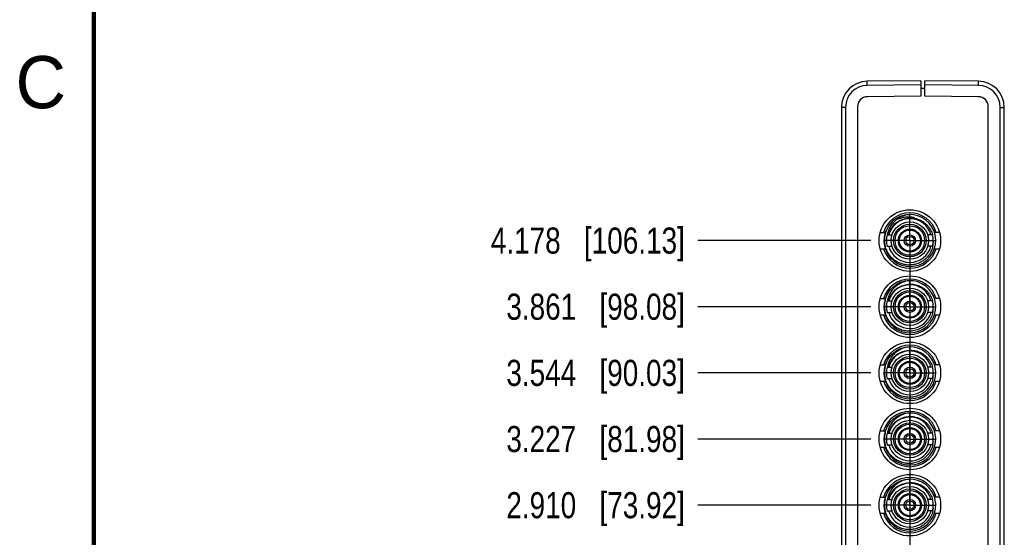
# Model space of a CAD drawing. Header units: inches. Extents: x 0 to 22, y 0 to 17.
# Tile 3 of 23: x 0.1 to 4.9, y 8.6 to 11. Entities that reach past the tile are written whole.
import ezdxf

# ---------------------------------------------------------------- set-up
doc = ezdxf.new("R2010")
doc.units = ezdxf.units.IN
doc.header["$LTSCALE"] = 1.21
doc.header["$MEASUREMENT"] = 0
doc.linetypes.add('CENTER', pattern=[0.6, 0.375, -0.075, 0.075, -0.075])
doc.layers.get('0').update_dxf_attribs({"linetype": 'CONTINUOUS'})
doc.layers.add('02___PRT_ALL_AXES', color=7, linetype='CONTINUOUS')
doc.layers.add('DIMENSIONS', color=7, linetype='CONTINUOUS')
doc.styles.get("Standard").update_dxf_attribs({"font": 'txt', "width": 0.8})
doc.styles.add('TEXTSTYLE_2', font='txt')
doc.dimstyles.new('DIMSTYLE_2', dxfattribs={"dimtxt": 0.125, "dimasz": 0.18, "dimexe": 0.125, "dimexo": 0.0625, "dimgap": 0.03125, "dimtad": 0, "dimtih": 1, "dimtoh": 1, "dimdec": 3, "dimzin": 4, "dimdsep": 46, "dimtxsty": 'STANDARD', "dimblk": '_FILLED', "dimblk1": '_FILLED', "dimblk2": '_FILLED', "dimcen": 0.09, "dimadec": 0, "dimazin": 0, "dimtp": 0.01, "dimtm": 0.01, "dimtfac": 1, "dimtdec": 3, "dimtofl": 0, "dimtmove": 0, "dimatfit": 3, "dimldrblk": '_FILLED', "dimfxl": 1, "dimtolj": 1, "dimtzin": 4, "dimarcsym": 0})

# ---------------------------------------------------------------- blocks, each defined once
blk = doc.blocks.new('*D12')
at = {"layer": 'DIMENSIONS', "color": 2, "linetype": 'CONTINUOUS'}
blk.add_line((4.4081, 9.9285), (4.4081, 5.0032), dxfattribs=at)
at = {"layer": 'DIMENSIONS', "color": 2, "linetype": 'CONTINUOUS', "insert": (4.3456, 4.9407), "char_height": 0.125, "width": 1.525, "attachment_point": 3, "rotation": 90, "line_spacing_factor": 0.9}
blk.add_mtext('10X .185{\\Ftxt.shx;\\W1.000000;\\H0.125000; }[4.69]', dxfattribs=at)
blk = doc.blocks.new('_FILLED')
at = {"color": 0, "linetype": 'BYBLOCK'}
blk.add_solid([(0, 0), (-1, 0.174), (-1, -0.174)], dxfattribs=at)
blk = doc.blocks.new('*D20')
at = {"layer": 'DIMENSIONS', "color": 2, "linetype": 'CONTINUOUS'}
blk.add_line((4.2205, 8.723), (3.393, 8.723), dxfattribs=at)
at = {"layer": 'DIMENSIONS', "color": 2, "linetype": 'CONTINUOUS', "insert": (3.3305, 8.7855), "char_height": 0.125, "width": 1.325, "attachment_point": 3, "line_spacing_factor": 0.9}
blk.add_mtext('2.910{\\Ftxt.shx;\\W1.000000;\\H0.125000; }[73.92]', dxfattribs=at)
blk = doc.blocks.new('*D21')
at = {"layer": 'DIMENSIONS', "color": 2, "linetype": 'CONTINUOUS'}
blk.add_line((4.2205, 9.04), (3.393, 9.04), dxfattribs=at)
at = {"layer": 'DIMENSIONS', "color": 2, "linetype": 'CONTINUOUS', "insert": (3.3305, 9.1025), "char_height": 0.125, "width": 1.325, "attachment_point": 3, "line_spacing_factor": 0.9}
blk.add_mtext('3.227{\\Ftxt.shx;\\W1.000000;\\H0.125000; }[81.98]', dxfattribs=at)
blk = doc.blocks.new('*D22')
at = {"layer": 'DIMENSIONS', "color": 2, "linetype": 'CONTINUOUS'}
blk.add_line((4.2205, 9.357), (3.393, 9.357), dxfattribs=at)
at = {"layer": 'DIMENSIONS', "color": 2, "linetype": 'CONTINUOUS', "insert": (3.3305, 9.4195), "char_height": 0.125, "width": 1.325, "attachment_point": 3, "line_spacing_factor": 0.9}
blk.add_mtext('3.544{\\Ftxt.shx;\\W1.000000;\\H0.125000; }[90.03]', dxfattribs=at)
blk = doc.blocks.new('*D23')
at = {"layer": 'DIMENSIONS', "color": 2, "linetype": 'CONTINUOUS'}
blk.add_line((4.2205, 9.674), (3.393, 9.674), dxfattribs=at)
at = {"layer": 'DIMENSIONS', "color": 2, "linetype": 'CONTINUOUS', "insert": (3.3305, 9.7365), "char_height": 0.125, "width": 1.325, "attachment_point": 3, "line_spacing_factor": 0.9}
blk.add_mtext('3.861{\\Ftxt.shx;\\W1.000000;\\H0.125000; }[98.08]', dxfattribs=at)
blk = doc.blocks.new('*D24')
at = {"layer": 'DIMENSIONS', "color": 2, "linetype": 'CONTINUOUS'}
blk.add_line((4.2205, 9.991), (3.393, 9.991), dxfattribs=at)
at = {"layer": 'DIMENSIONS', "color": 2, "linetype": 'CONTINUOUS', "insert": (3.3305, 10.0535), "char_height": 0.125, "width": 1.425, "attachment_point": 3, "line_spacing_factor": 0.9}
blk.add_mtext('4.178{\\Ftxt.shx;\\W1.000000;\\H0.125000; }[106.13]', dxfattribs=at)

msp = doc.modelspace()

# ---------------------------------------------------------------- linework, layer by layer
at = {"color": 7, "linetype": 'CONTINUOUS', "const_width": 0.02}
msp.add_lwpolyline([(0.5, 16.5), (0.5, 0.5)], dxfattribs=at)
at = {"layer": '02___PRT_ALL_AXES', "color": 7, "linetype": 'CONTINUOUS'}
for p, q in [((4.4605, 10.7567), (4.2044, 10.7544)), ((4.2044, 10.7344), (4.2044, 10.7544)), ((4.4605, 10.7567), (4.4605, 10.6827)), ((4.4805, 10.6827), (4.4805, 10.7567)), ((4.7366, 10.7544), (4.4805, 10.7567)), ((4.7366, 10.7344), (4.7366, 10.7544)), ((4.4605, 10.7367), (4.2044, 10.7344)), ((4.4805, 10.7197), (4.4605, 10.7197)), ((4.7366, 10.7344), (4.4805, 10.7367)), ((4.4605, 10.6827), (4.205, 10.6805)), ((4.7359, 10.6805), (4.4805, 10.6827)), ((4.0805, 10.6294), (4.0805, 5.8179)), ((4.1003, 10.6294), (4.0805, 10.6294)), ((4.1003, 10.6294), (4.1003, 5.8179)), ((4.1575, 10.6325), (4.1575, 5.8148)), ((4.7835, 5.8148), (4.7835, 10.6325)), ((4.8406, 5.8179), (4.8406, 10.6294)), ((4.8406, 10.6294), (4.8605, 10.6294)), ((4.8605, 5.8179), (4.8605, 10.6294)), ((4.2658, 10.03), (4.2907, 10.03)), ((4.2991, 10.0186), (4.3229, 10.0186)), ((4.5171, 10.0186), (4.4933, 10.0186)), ((4.5503, 10.03), (4.5264, 10.03)), ((4.2658, 9.952), (4.29, 9.952)), ((4.2991, 9.9635), (4.3229, 9.9635)), ((4.5171, 9.9635), (4.4933, 9.9635)), ((4.5264, 9.952), (4.5503, 9.952)), ((4.2658, 9.713), (4.2907, 9.713)), ((4.2991, 9.7016), (4.3232, 9.7016)), ((4.5171, 9.7016), (4.493, 9.7016)), ((4.5503, 9.713), (4.5264, 9.713)), ((4.2658, 9.635), (4.29, 9.635)), ((4.2991, 9.6465), (4.3232, 9.6465)), ((4.5171, 9.6465), (4.493, 9.6465)), ((4.5258, 9.635), (4.5503, 9.635)), ((4.2658, 9.396), (4.2907, 9.396)), ((4.2991, 9.3846), (4.3232, 9.3846)), ((4.5171, 9.3846), (4.493, 9.3846)), ((4.5503, 9.396), (4.5264, 9.396)), ((4.2658, 9.318), (4.29, 9.318)), ((4.2991, 9.3295), (4.3232, 9.3295)), ((4.5171, 9.3295), (4.493, 9.3295)), ((4.5258, 9.318), (4.5503, 9.318)), ((4.2658, 9.079), (4.2907, 9.079)), ((4.2991, 9.0676), (4.3232, 9.0676)), ((4.5171, 9.0676), (4.493, 9.0676)), ((4.5503, 9.079), (4.5264, 9.079)), ((4.2991, 9.0125), (4.3232, 9.0125)), ((4.5171, 9.0125), (4.493, 9.0125)), ((4.2658, 9.001), (4.29, 9.001)), ((4.5258, 9.001), (4.5503, 9.001)), ((4.2658, 8.762), (4.2907, 8.762)), ((4.2991, 8.7506), (4.3232, 8.7506)), ((4.5171, 8.7506), (4.493, 8.7506)), ((4.5503, 8.762), (4.5264, 8.762)), ((4.2658, 8.684), (4.29, 8.684)), ((4.2991, 8.6955), (4.3232, 8.6955)), ((4.5171, 8.6955), (4.493, 8.6955)), ((4.5258, 8.684), (4.5503, 8.684))]:
    msp.add_line(p, q, dxfattribs=at)
at = {"layer": '02___PRT_ALL_AXES', "color": 7, "linetype": 'CENTER'}
for p, q in [((4.4081, 9.991), (4.4081, 10.1161)), ((4.4081, 9.991), (4.283, 9.991)), ((4.4081, 9.991), (4.4081, 9.8659)), ((4.4081, 9.991), (4.5332, 9.991)), ((4.4081, 9.674), (4.4081, 9.7991)), ((4.4081, 9.674), (4.283, 9.674)), ((4.4081, 9.674), (4.4081, 9.5489)), ((4.4081, 9.674), (4.5332, 9.674)), ((4.4081, 9.357), (4.4081, 9.4821)), ((4.4081, 9.357), (4.283, 9.357)), ((4.4081, 9.357), (4.4081, 9.2319)), ((4.4081, 9.357), (4.5332, 9.357)), ((4.4081, 9.04), (4.4081, 9.1651)), ((4.4081, 9.04), (4.283, 9.04)), ((4.4081, 9.04), (4.4081, 8.9149)), ((4.4081, 9.04), (4.5332, 9.04)), ((4.4081, 8.723), (4.4081, 8.8481)), ((4.4081, 8.723), (4.283, 8.723)), ((4.4081, 8.723), (4.4081, 8.5979)), ((4.4081, 8.723), (4.5332, 8.723))]:
    msp.add_line(p, q, dxfattribs=at)
at = {"layer": '02___PRT_ALL_AXES', "color": 7, "linetype": 'CONTINUOUS'}
for centre, radius in [((4.4081, 9.991), 0.1475), ((4.4081, 9.991), 0.0896), ((4.4081, 9.991), 0.0778), ((4.4081, 9.991), 0.0707), ((4.4081, 9.991), 0.0551), ((4.4081, 9.991), 0.0546), ((4.4081, 9.991), 0.0506), ((4.4081, 9.991), 0.0272), ((4.4081, 9.991), 0.02), ((4.4081, 9.674), 0.1475), ((4.4081, 9.674), 0.0896), ((4.4081, 9.674), 0.0778), ((4.4081, 9.674), 0.0707), ((4.4081, 9.674), 0.0551), ((4.4081, 9.674), 0.0546), ((4.4081, 9.674), 0.0506), ((4.4081, 9.674), 0.0272), ((4.4081, 9.674), 0.02), ((4.4081, 9.357), 0.1475), ((4.4081, 9.357), 0.0896), ((4.4081, 9.357), 0.0778), ((4.4081, 9.357), 0.0707), ((4.4081, 9.357), 0.0551), ((4.4081, 9.357), 0.0546), ((4.4081, 9.357), 0.0506), ((4.4081, 9.357), 0.0272), ((4.4081, 9.357), 0.02), ((4.4081, 9.04), 0.1475), ((4.4081, 9.04), 0.0896), ((4.4081, 9.04), 0.0778), ((4.4081, 9.04), 0.0707), ((4.4081, 9.04), 0.0551), ((4.4081, 9.04), 0.0546), ((4.4081, 9.04), 0.0506), ((4.4081, 9.04), 0.0272), ((4.4081, 9.04), 0.02), ((4.4081, 8.723), 0.1475), ((4.4081, 8.723), 0.0896), ((4.4081, 8.723), 0.0778), ((4.4081, 8.723), 0.0707), ((4.4081, 8.723), 0.0551), ((4.4081, 8.723), 0.0546), ((4.4081, 8.723), 0.0506), ((4.4081, 8.723), 0.0272), ((4.4081, 8.723), 0.02)]:
    msp.add_circle(centre, radius, dxfattribs=at)
for centre, radius, start, end in [((4.2055, 10.6294), 0.125, 90.5, 180), ((4.7355, 10.6294), 0.125, 0, 89.5), ((4.2053, 10.6294), 0.105, 90.501, 179.999), ((4.7356, 10.6294), 0.105, 0.001, 89.499), ((4.2055, 10.6325), 0.048, 90.5, 180), ((4.7355, 10.6325), 0.048, 0, 89.5), ((4.4081, 9.991), 0.1325, 17.1179, 162.8821), ((4.4081, 9.991), 0.1245, 161.7521, 122.0107), ((4.4098, 9.9933), 0.1235, 123.2626, 166.8027), ((4.4081, 9.991), 0.1049, 15.2392, 164.7606), ((4.4155, 9.9985), 0.1172, 127.2679, 131.4725), ((4.401, 9.9881), 0.1173, 113.9138, 118.018), ((4.4081, 9.991), 0.1068, 130.4622, 162.4857), ((4.4114, 9.9911), 0.1085, 123.5518, 155.3653), ((4.4081, 9.9938), 0.1218, 166.86, 181.3926), ((4.4062, 9.9833), 0.1246, 150.768, 157.9648), ((4.4081, 9.991), 0.1124, 165.8073, 194.1927), ((4.4085, 9.9909), 0.1072, 162.1264, 165.0443), ((4.4076, 9.9911), 0.1063, 162.4816, 165.0452), ((4.411, 9.9912), 0.1081, 163.3371, 165.3038), ((4.4119, 9.9909), 0.109, 155.3937, 163.3378), ((4.4081, 9.991), 0.1124, 345.8073, 14.1927), ((4.4081, 9.991), 0.1325, 197.1179, 342.8821), ((4.4078, 9.9938), 0.1214, 181.3906, 186.1837), ((4.4073, 9.9938), 0.1209, 186.1889, 188.1002), ((4.4079, 9.9939), 0.1215, 188.1048, 195.5278), ((4.408, 9.991), 0.1047, 195.2373, 344.7603), ((4.4078, 9.9881), 0.1131, 345.3529, 347.3018), ((4.4072, 9.9883), 0.1137, 347.3024, 350.2886), ((4.4075, 9.9883), 0.1134, 350.2741, 359.3109), ((4.4081, 9.674), 0.1325, 17.1179, 162.8821), ((4.4081, 9.674), 0.1245, 161.7521, 122.0107), ((4.4112, 9.6742), 0.1083, 123.5292, 155.5034), ((4.4162, 9.6807), 0.1181, 127.3199, 128.5324), ((4.4081, 9.674), 0.1049, 15.409, 127.2124), ((4.4063, 9.6663), 0.1247, 152.2917, 157.9816), ((4.4081, 9.674), 0.1068, 128.9048, 165.165), ((4.4125, 9.672), 0.1097, 154.3922, 164.2249), ((4.4087, 9.6768), 0.1223, 167.8049, 180.8617), ((4.4072, 9.6768), 0.1208, 180.8744, 181.3268), ((4.4066, 9.6768), 0.1202, 181.327, 182.0267), ((4.4081, 9.6769), 0.1217, 182.0423, 195.1702), ((4.4078, 9.677), 0.1214, 166.6211, 167.8064), ((4.4081, 9.674), 0.1124, 165.8076, 194.1927), ((4.4081, 9.674), 0.1124, 345.8078, 14.1924), ((4.4081, 9.674), 0.1325, 197.1179, 342.8821), ((4.4069, 9.6766), 0.1204, 195.1766, 197.0039), ((4.4131, 9.6761), 0.1103, 195.6659, 197.2571), ((4.4124, 9.6759), 0.1095, 197.2463, 205.3318), ((4.4081, 9.674), 0.1048, 205.4023, 333.1985), ((4.4086, 9.6738), 0.1043, 333.1956, 335.6754), ((4.4078, 9.6741), 0.1052, 335.6824, 344.595), ((4.4072, 9.6713), 0.1137, 347.2451, 349.8141), ((4.4079, 9.6712), 0.1131, 349.8114, 355.1387), ((4.4081, 9.357), 0.1325, 17.1179, 162.8821), ((4.4081, 9.357), 0.1245, 161.7521, 122.0107), ((4.4081, 9.357), 0.1068, 128.9048, 165.165), ((4.4112, 9.3572), 0.1083, 123.5292, 155.5034), ((4.4162, 9.3637), 0.1181, 127.3199, 128.5324), ((4.4081, 9.357), 0.1049, 15.409, 127.2123), ((4.4087, 9.3598), 0.1223, 167.8049, 180.8617), ((4.4078, 9.36), 0.1214, 166.6211, 167.8064), ((4.4063, 9.3493), 0.1247, 152.2917, 157.9816), ((4.4081, 9.357), 0.1124, 165.8076, 194.1927), ((4.4125, 9.355), 0.1097, 154.3922, 164.2249), ((4.4081, 9.357), 0.1124, 345.8078, 14.1924), ((4.4072, 9.3598), 0.1208, 180.8744, 181.3268), ((4.4066, 9.3598), 0.1202, 181.327, 182.0267), ((4.4081, 9.3599), 0.1217, 182.0423, 195.1702), ((4.4079, 9.3542), 0.1131, 349.8114, 355.1387), ((4.4081, 9.357), 0.1325, 197.1179, 342.8821), ((4.4069, 9.3596), 0.1204, 195.1766, 197.0039), ((4.4131, 9.3591), 0.1103, 195.6659, 197.2571), ((4.4124, 9.3589), 0.1095, 197.2463, 205.3318), ((4.4081, 9.357), 0.1048, 205.4023, 333.1985), ((4.4086, 9.3568), 0.1043, 333.1956, 335.6754), ((4.4078, 9.3571), 0.1052, 335.6824, 344.595), ((4.4072, 9.3543), 0.1137, 347.2451, 349.8141), ((4.4081, 9.04), 0.1325, 17.1179, 162.8821), ((4.4081, 9.04), 0.1245, 161.7521, 122.0107), ((4.4081, 9.04), 0.1068, 128.9048, 165.165), ((4.4112, 9.0402), 0.1083, 123.5292, 155.5034), ((4.4162, 9.0467), 0.1181, 127.3199, 128.5324), ((4.4081, 9.04), 0.1049, 15.409, 127.2124), ((4.4087, 9.0428), 0.1223, 167.8049, 180.8617), ((4.4078, 9.043), 0.1214, 166.6211, 167.8064), ((4.4063, 9.0323), 0.1247, 152.2917, 157.9816), ((4.4081, 9.04), 0.1124, 165.8076, 194.1927), ((4.4125, 9.038), 0.1097, 154.3922, 164.2249), ((4.4081, 9.04), 0.1124, 345.8078, 14.1924), ((4.4072, 9.0428), 0.1208, 180.8744, 181.3268), ((4.4066, 9.0428), 0.1202, 181.327, 182.0267), ((4.4081, 9.0429), 0.1217, 182.0423, 195.1702), ((4.4069, 9.0426), 0.1204, 195.1766, 197.0039), ((4.4131, 9.0421), 0.1103, 195.6659, 197.2571), ((4.4124, 9.0419), 0.1095, 197.2463, 205.3318), ((4.4078, 9.0401), 0.1052, 335.6824, 344.595), ((4.4072, 9.0373), 0.1137, 347.2451, 349.8141), ((4.4079, 9.0372), 0.1131, 349.8114, 355.1387), ((4.4081, 9.04), 0.1325, 197.1179, 342.8821), ((4.4081, 9.04), 0.1048, 205.4023, 333.1985), ((4.4086, 9.0398), 0.1043, 333.1956, 335.6754), ((4.4081, 8.723), 0.1325, 17.1179, 162.8821), ((4.4081, 8.723), 0.1245, 161.7521, 122.0107), ((4.4162, 8.7297), 0.1181, 127.3199, 128.5324), ((4.4081, 8.723), 0.1049, 15.409, 127.2124), ((4.4063, 8.7153), 0.1247, 152.2917, 157.9816), ((4.4081, 8.723), 0.1068, 128.9048, 165.165), ((4.4112, 8.7232), 0.1083, 123.5292, 155.5034), ((4.4087, 8.7258), 0.1223, 167.8049, 180.8617), ((4.4078, 8.726), 0.1214, 166.6211, 167.8064), ((4.4081, 8.723), 0.1124, 165.8076, 194.1927), ((4.4125, 8.721), 0.1097, 154.3922, 164.2249), ((4.4081, 8.723), 0.1124, 345.8078, 14.1924), ((4.4081, 8.723), 0.1325, 197.1179, 342.8821), ((4.4072, 8.7258), 0.1208, 180.8744, 181.3268), ((4.4066, 8.7258), 0.1202, 181.327, 182.0267), ((4.4081, 8.7259), 0.1217, 182.0423, 195.1702), ((4.4069, 8.7256), 0.1204, 195.1766, 197.0039), ((4.4131, 8.7251), 0.1103, 195.6659, 197.2571), ((4.4124, 8.7249), 0.1095, 197.2463, 205.3318), ((4.4081, 8.723), 0.1048, 205.4023, 333.1985), ((4.4086, 8.7228), 0.1043, 333.1956, 335.6754), ((4.4078, 8.7231), 0.1052, 335.6824, 344.595), ((4.4072, 8.7203), 0.1137, 347.2451, 349.8141), ((4.4079, 8.7202), 0.1131, 349.8114, 355.1387)]:
    msp.add_arc(centre, radius, start, end, dxfattribs=at)
for points, knots in [([(4.3955, 10.1143), (4.3863, 10.1126), (4.3728, 10.1083), (4.3561, 10.0998), (4.3483, 10.0945), (4.3446, 10.0917)], [0, 0, 0, 0, 0.499483, 0.74984, 1, 1, 1, 1]), ([(4.3514, 10.0815), (4.3532, 10.0827), (4.3568, 10.085), (4.3644, 10.089), (4.3743, 10.0933), (4.3867, 10.0969), (4.3994, 10.0991), (4.4123, 10.0997), (4.4251, 10.0987), (4.4378, 10.0963), (4.4501, 10.0924), (4.4618, 10.0871), (4.4729, 10.0804), (4.4831, 10.0725), (4.4923, 10.0634), (4.5004, 10.0534), (4.5072, 10.0425), (4.5128, 10.0308), (4.5156, 10.0227), (4.5168, 10.0186)], [0, 0, 0, 0, 0.031262, 0.062524, 0.12502, 0.187517, 0.250013, 0.312511, 0.375008, 0.437506, 0.500004, 0.562503, 0.625003, 0.687502, 0.75, 0.8125, 0.875001, 0.937501, 1, 1, 1, 1]), ([(4.3534, 10.0954), (4.3594, 10.098), (4.372, 10.1024), (4.3916, 10.1056), (4.4115, 10.1054), (4.4246, 10.103), (4.431, 10.1012)], [0, 0, 0, 0, 0.249987, 0.499969, 0.749974, 1, 1, 1, 1]), ([(4.4134, 10.1153), (4.4119, 10.1152), (4.4089, 10.1152), (4.4045, 10.1151), (4.4, 10.1148), (4.397, 10.1145), (4.3955, 10.1143)], [0, 0, 0, 0, 0.249761, 0.499842, 0.749925, 1, 1, 1, 1]), ([(4.3379, 10.0862), (4.333, 10.0819), (4.3238, 10.0723), (4.3128, 10.0558), (4.3047, 10.0377), (4.3015, 10.0248), (4.3005, 10.0183)], [0, 0, 0, 0, 0.250061, 0.500109, 0.750088, 1, 1, 1, 1]), ([(4.5172, 9.9595), (4.5156, 9.9534), (4.5113, 9.9413), (4.502, 9.9245), (4.492, 9.912), (4.4828, 9.9031), (4.4754, 9.897), (4.4675, 9.8915), (4.4564, 9.8852), (4.4416, 9.879), (4.4229, 9.8745), (4.4069, 9.8734), (4.3942, 9.8741), (4.3815, 9.8759), (4.366, 9.8799), (4.3485, 9.8878), (4.3324, 9.8983), (4.3206, 9.9091), (4.3122, 9.9188), (4.3066, 9.9266), (4.3016, 9.9348), (4.2973, 9.9433), (4.2936, 9.9522), (4.2917, 9.9583), (4.2908, 9.9613)], [0, 0, 0, 0, 0.062491, 0.124956, 0.187437, 0.218704, 0.24997, 0.281237, 0.312503, 0.374982, 0.437461, 0.499941, 0.531207, 0.562472, 0.624955, 0.687436, 0.749918, 0.812403, 0.84367, 0.874936, 0.906203, 0.93747, 0.968735, 1, 1, 1, 1]), ([(4.2897, 9.7051), (4.2915, 9.7126), (4.2965, 9.7274), (4.3062, 9.7444), (4.3158, 9.7567), (4.3264, 9.768), (4.3356, 9.7754), (4.3421, 9.7796)], [0, 0, 0, 0, 0.249953, 0.499818, 0.624944, 0.750145, 1, 1, 1, 1]), ([(4.3426, 9.7731), (4.337, 9.7687), (4.3267, 9.7589), (4.3142, 9.7415), (4.3051, 9.7222), (4.3016, 9.7084), (4.3005, 9.7014)], [0, 0, 0, 0, 0.250068, 0.500094, 0.750076, 1, 1, 1, 1]), ([(4.3955, 9.7973), (4.3863, 9.7956), (4.3683, 9.79), (4.352, 9.7804), (4.3446, 9.7747)], [0, 0, 0, 0, 0.500068, 1, 1, 1, 1]), ([(4.3514, 9.7645), (4.3585, 9.7692), (4.3702, 9.7751), (4.3867, 9.7799), (4.3994, 9.7821), (4.4123, 9.7827), (4.4252, 9.7817), (4.4379, 9.7793), (4.4502, 9.7754), (4.4619, 9.77), (4.473, 9.7633), (4.4832, 9.7554), (4.4924, 9.7464), (4.5004, 9.7363), (4.5073, 9.7254), (4.5129, 9.7137), (4.5156, 9.7056), (4.5168, 9.7014)], [0, 0, 0, 0, 0.124779, 0.187334, 0.249841, 0.31234, 0.374854, 0.437372, 0.499884, 0.562399, 0.624914, 0.687429, 0.749942, 0.812455, 0.874971, 0.937485, 1, 1, 1, 1]), ([(4.4134, 9.7978), (4.4119, 9.7979), (4.4059, 9.798), (4.3999, 9.7977), (4.3955, 9.7973)], [0, 0, 0, 0, 0.255154, 1, 1, 1, 1]), ([(4.3064, 9.7017), (4.3072, 9.7047), (4.3091, 9.7106), (4.3114, 9.7163), (4.3127, 9.7191)], [0, 0, 0, 0, 0.500139, 1, 1, 1, 1]), ([(4.3447, 9.7575), (4.3414, 9.755), (4.3351, 9.7496), (4.3266, 9.7405), (4.3194, 9.7304), (4.3154, 9.7231), (4.3136, 9.7194)], [0, 0, 0, 0, 0.250156, 0.500232, 0.750098, 1, 1, 1, 1]), ([(4.4482, 9.5649), (4.4406, 9.5619), (4.4288, 9.5586), (4.4126, 9.5568), (4.4003, 9.5566), (4.3881, 9.5578), (4.3721, 9.561), (4.3529, 9.5681), (4.3355, 9.579), (4.3232, 9.5897), (4.3148, 9.5986), (4.3074, 9.6083), (4.2988, 9.6222), (4.2941, 9.6336), (4.2917, 9.6413)], [0, 0, 0, 0, 0.124908, 0.187447, 0.24999, 0.312533, 0.375073, 0.499993, 0.624911, 0.687454, 0.749999, 0.812539, 0.875064, 1, 1, 1, 1]), ([(4.5181, 9.6462), (4.5171, 9.6417), (4.5145, 9.6327), (4.509, 9.6199), (4.5019, 9.6078), (4.4907, 9.593), (4.4733, 9.5772), (4.4568, 9.5683), (4.4482, 9.5649)], [0, 0, 0, 0, 0.125114, 0.250222, 0.375339, 0.500453, 0.750219, 1, 1, 1, 1]), ([(4.3955, 9.4803), (4.3863, 9.4786), (4.3683, 9.473), (4.352, 9.4634), (4.3446, 9.4577)], [0, 0, 0, 0, 0.500068, 1, 1, 1, 1]), ([(4.4134, 9.4808), (4.4119, 9.4809), (4.4059, 9.481), (4.3999, 9.4807), (4.3955, 9.4803)], [0, 0, 0, 0, 0.255154, 1, 1, 1, 1]), ([(4.2897, 9.3881), (4.2915, 9.3956), (4.2965, 9.4104), (4.3062, 9.4274), (4.3158, 9.4397), (4.3264, 9.451), (4.3356, 9.4584), (4.3421, 9.4626)], [0, 0, 0, 0, 0.249953, 0.499818, 0.624944, 0.750145, 1, 1, 1, 1]), ([(4.3426, 9.4561), (4.337, 9.4517), (4.3267, 9.4419), (4.3142, 9.4245), (4.3051, 9.4052), (4.3016, 9.3914), (4.3005, 9.3844)], [0, 0, 0, 0, 0.250068, 0.500094, 0.750076, 1, 1, 1, 1]), ([(4.3447, 9.4405), (4.3414, 9.438), (4.3351, 9.4326), (4.3266, 9.4235), (4.3194, 9.4134), (4.3154, 9.4061), (4.3136, 9.4024)], [0, 0, 0, 0, 0.250156, 0.500232, 0.750098, 1, 1, 1, 1]), ([(4.3514, 9.4475), (4.3585, 9.4522), (4.3702, 9.4581), (4.3867, 9.4629), (4.3994, 9.4651), (4.4123, 9.4657), (4.4252, 9.4647), (4.4379, 9.4623), (4.4502, 9.4584), (4.4619, 9.453), (4.473, 9.4463), (4.4832, 9.4384), (4.4924, 9.4294), (4.5004, 9.4193), (4.5073, 9.4084), (4.5129, 9.3967), (4.5156, 9.3886), (4.5168, 9.3844)], [0, 0, 0, 0, 0.124779, 0.187334, 0.249841, 0.31234, 0.374854, 0.437372, 0.499884, 0.562399, 0.624914, 0.687429, 0.749942, 0.812455, 0.874971, 0.937485, 1, 1, 1, 1]), ([(4.3064, 9.3847), (4.3072, 9.3877), (4.3091, 9.3936), (4.3114, 9.3993), (4.3127, 9.4021)], [0, 0, 0, 0, 0.500139, 1, 1, 1, 1]), ([(4.4482, 9.2479), (4.4406, 9.2449), (4.4288, 9.2416), (4.4126, 9.2398), (4.4003, 9.2396), (4.3881, 9.2408), (4.3721, 9.244), (4.3529, 9.2511), (4.3355, 9.262), (4.3232, 9.2727), (4.3148, 9.2816), (4.3074, 9.2913), (4.2988, 9.3052), (4.2941, 9.3166), (4.2917, 9.3243)], [0, 0, 0, 0, 0.124908, 0.187447, 0.24999, 0.312533, 0.375073, 0.499993, 0.624911, 0.687454, 0.749999, 0.812539, 0.875064, 1, 1, 1, 1]), ([(4.5181, 9.3292), (4.5171, 9.3247), (4.5145, 9.3157), (4.509, 9.3029), (4.5019, 9.2908), (4.4907, 9.276), (4.4733, 9.2602), (4.4568, 9.2513), (4.4482, 9.2479)], [0, 0, 0, 0, 0.125114, 0.250222, 0.375339, 0.500453, 0.750219, 1, 1, 1, 1]), ([(4.3955, 9.1633), (4.3863, 9.1616), (4.3683, 9.156), (4.352, 9.1464), (4.3446, 9.1407)], [0, 0, 0, 0, 0.500068, 1, 1, 1, 1]), ([(4.3514, 9.1305), (4.3585, 9.1352), (4.3702, 9.1411), (4.3867, 9.1459), (4.3994, 9.1481), (4.4123, 9.1487), (4.4252, 9.1477), (4.4379, 9.1453), (4.4502, 9.1414), (4.4619, 9.136), (4.473, 9.1293), (4.4832, 9.1214), (4.4924, 9.1124), (4.5004, 9.1023), (4.5073, 9.0914), (4.5129, 9.0797), (4.5156, 9.0716), (4.5168, 9.0674)], [0, 0, 0, 0, 0.124779, 0.187334, 0.249841, 0.31234, 0.374854, 0.437372, 0.499884, 0.562399, 0.624914, 0.687429, 0.749942, 0.812455, 0.874971, 0.937485, 1, 1, 1, 1]), ([(4.4134, 9.1638), (4.4119, 9.1639), (4.4059, 9.164), (4.3999, 9.1637), (4.3955, 9.1633)], [0, 0, 0, 0, 0.255154, 1, 1, 1, 1]), ([(4.2897, 9.0711), (4.2915, 9.0786), (4.2965, 9.0934), (4.3062, 9.1104), (4.3158, 9.1227), (4.3264, 9.134), (4.3356, 9.1414), (4.3421, 9.1456)], [0, 0, 0, 0, 0.249953, 0.499818, 0.624944, 0.750145, 1, 1, 1, 1]), ([(4.3426, 9.1391), (4.337, 9.1347), (4.3267, 9.1249), (4.3142, 9.1075), (4.3051, 9.0882), (4.3016, 9.0744), (4.3005, 9.0674)], [0, 0, 0, 0, 0.250068, 0.500094, 0.750076, 1, 1, 1, 1]), ([(4.3447, 9.1235), (4.3414, 9.121), (4.3351, 9.1156), (4.3266, 9.1065), (4.3194, 9.0964), (4.3154, 9.0891), (4.3136, 9.0854)], [0, 0, 0, 0, 0.250156, 0.500232, 0.750098, 1, 1, 1, 1]), ([(4.3064, 9.0677), (4.3072, 9.0707), (4.3091, 9.0766), (4.3114, 9.0823), (4.3127, 9.0851)], [0, 0, 0, 0, 0.500139, 1, 1, 1, 1]), ([(4.4482, 8.9309), (4.4406, 8.9279), (4.4288, 8.9246), (4.4126, 8.9228), (4.4003, 8.9226), (4.3881, 8.9238), (4.3721, 8.927), (4.3529, 8.9341), (4.3355, 8.945), (4.3232, 8.9557), (4.3148, 8.9646), (4.3074, 8.9743), (4.2988, 8.9882), (4.2941, 8.9996), (4.2917, 9.0073)], [0, 0, 0, 0, 0.124908, 0.187447, 0.24999, 0.312533, 0.375073, 0.499993, 0.624911, 0.687454, 0.749999, 0.812539, 0.875064, 1, 1, 1, 1]), ([(4.5181, 9.0122), (4.5171, 9.0077), (4.5145, 8.9987), (4.509, 8.9859), (4.5019, 8.9738), (4.4907, 8.959), (4.4733, 8.9432), (4.4568, 8.9343), (4.4482, 8.9309)], [0, 0, 0, 0, 0.125114, 0.250222, 0.375339, 0.500453, 0.750219, 1, 1, 1, 1]), ([(4.2897, 8.7541), (4.2915, 8.7616), (4.2965, 8.7764), (4.3062, 8.7934), (4.3158, 8.8057), (4.3264, 8.817), (4.3356, 8.8244), (4.3421, 8.8286)], [0, 0, 0, 0, 0.249953, 0.499818, 0.624944, 0.750145, 1, 1, 1, 1]), ([(4.3426, 8.8221), (4.337, 8.8177), (4.3267, 8.8079), (4.3142, 8.7905), (4.3051, 8.7712), (4.3016, 8.7574), (4.3005, 8.7504)], [0, 0, 0, 0, 0.250068, 0.500094, 0.750076, 1, 1, 1, 1]), ([(4.3955, 8.8463), (4.3863, 8.8446), (4.3683, 8.839), (4.352, 8.8294), (4.3446, 8.8237)], [0, 0, 0, 0, 0.500068, 1, 1, 1, 1]), ([(4.3514, 8.8135), (4.3585, 8.8182), (4.3702, 8.8241), (4.3867, 8.8289), (4.3994, 8.8311), (4.4123, 8.8317), (4.4252, 8.8307), (4.4379, 8.8283), (4.4502, 8.8244), (4.4619, 8.819), (4.473, 8.8123), (4.4832, 8.8044), (4.4924, 8.7954), (4.5004, 8.7853), (4.5073, 8.7744), (4.5129, 8.7627), (4.5156, 8.7546), (4.5168, 8.7504)], [0, 0, 0, 0, 0.124779, 0.187334, 0.249841, 0.31234, 0.374854, 0.437372, 0.499884, 0.562399, 0.624914, 0.687429, 0.749942, 0.812455, 0.874971, 0.937485, 1, 1, 1, 1]), ([(4.4134, 8.8468), (4.4119, 8.8469), (4.4059, 8.847), (4.3999, 8.8467), (4.3955, 8.8463)], [0, 0, 0, 0, 0.255154, 1, 1, 1, 1]), ([(4.3447, 8.8065), (4.3414, 8.804), (4.3351, 8.7986), (4.3266, 8.7895), (4.3194, 8.7794), (4.3154, 8.7721), (4.3136, 8.7684)], [0, 0, 0, 0, 0.250156, 0.500232, 0.750098, 1, 1, 1, 1]), ([(4.3064, 8.7507), (4.3072, 8.7537), (4.3091, 8.7596), (4.3114, 8.7653), (4.3127, 8.7681)], [0, 0, 0, 0, 0.500139, 1, 1, 1, 1]), ([(4.4482, 8.6139), (4.4406, 8.6109), (4.4288, 8.6076), (4.4126, 8.6058), (4.4003, 8.6056), (4.3881, 8.6068), (4.3721, 8.61), (4.3529, 8.6171), (4.3355, 8.628), (4.3232, 8.6387), (4.3148, 8.6476), (4.3074, 8.6573), (4.2988, 8.6712), (4.2941, 8.6826), (4.2917, 8.6903)], [0, 0, 0, 0, 0.124908, 0.187447, 0.24999, 0.312533, 0.375073, 0.499993, 0.624911, 0.687454, 0.749999, 0.812539, 0.875064, 1, 1, 1, 1]), ([(4.5181, 8.6952), (4.5171, 8.6907), (4.5145, 8.6817), (4.509, 8.6689), (4.5019, 8.6568), (4.4907, 8.642), (4.4733, 8.6262), (4.4568, 8.6173), (4.4482, 8.6139)], [0, 0, 0, 0, 0.125114, 0.250222, 0.375339, 0.500453, 0.750219, 1, 1, 1, 1])]:
    msp.add_open_spline(points, degree=3, knots=knots, dxfattribs=at)

# ---------------------------------------------------------------- texts
at = {"color": 2, "linetype": 'CONTINUOUS', "insert": (0.125, 10.875), "char_height": 0.25, "width": 0.25, "attachment_point": 1, "line_spacing_factor": 0.9, "style": 'TEXTSTYLE_2'}
msp.add_mtext('C', dxfattribs=at)

# ---------------------------------------------------------------- dimensions: what is measured, and where the dimension line sits
at = {"layer": 'DIMENSIONS', "color": 2, "linetype": 'CONTINUOUS'}
dim = msp.add_ordinate_dim(feature_location=(4.4081, 9.9285), offset=(0, -4.9254), dtype=1, origin=(4.2235, 10.1161), text='10X <>', dimstyle='DIMSTYLE_2', dxfattribs=at)
dim.commit()
dim.dimension.update_dxf_attribs({"geometry": '*D12', "text_midpoint": (4.4081, 4.1782)})
for feature_location, picture, middle in [((4.2205, 9.991), '*D24', (2.618, 9.991)), ((4.2205, 9.674), '*D23', (2.668, 9.674)), ((4.2205, 9.357), '*D22', (2.668, 9.357)), ((4.2205, 9.04), '*D21', (2.668, 9.04)), ((4.2205, 8.723), '*D20', (2.668, 8.723))]:
    dim = msp.add_ordinate_dim(feature_location=feature_location, offset=(-0.8275, 0), dtype=0, origin=(4.283, 5.8127), dimstyle='DIMSTYLE_2', dxfattribs=at)
    dim.commit()
    dim.dimension.update_dxf_attribs({"geometry": picture, "text_midpoint": middle})

doc.saveas('drawing.dxf')
